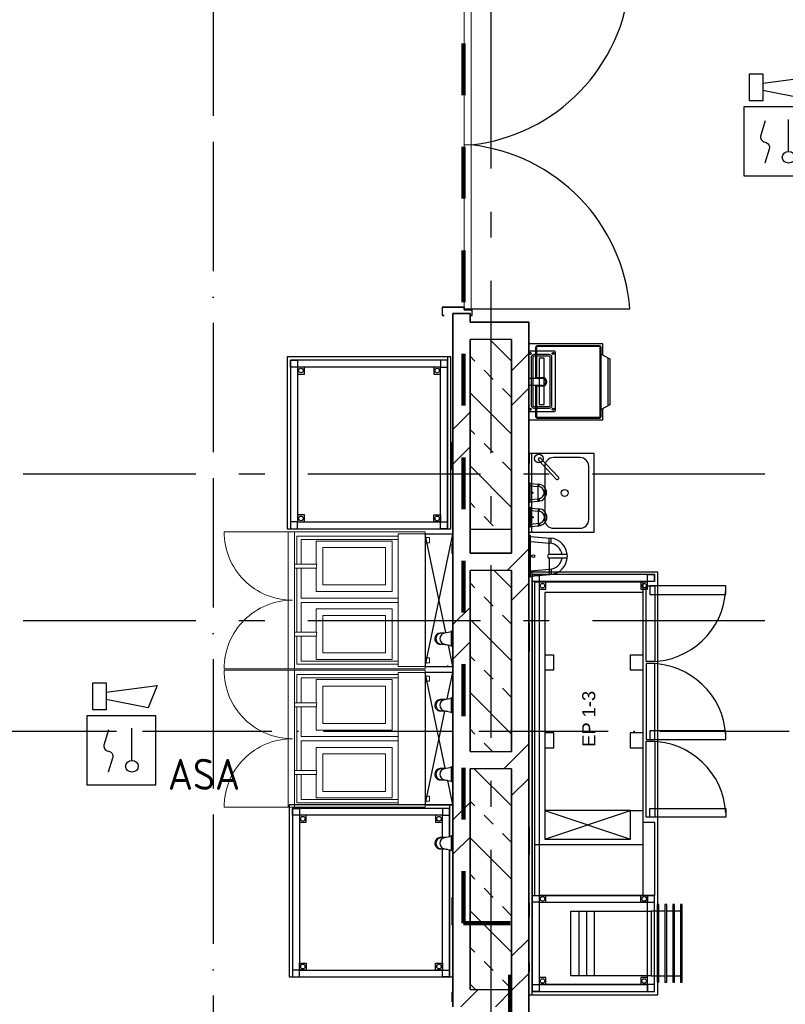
# Model space of a CAD drawing. Header units: millimetres. Extents: x -285236 to 84130, y -470 to 79511.
# Tile 85 of 192: x 3897 to 8336, y 32517 to 38226. Entities that reach past the tile are written whole.
import ezdxf
from ezdxf.enums import TextEntityAlignment as Align

# ---------------------------------------------------------------- set-up
doc = ezdxf.new("R2010")
doc.units = ezdxf.units.MM
for name, pattern in [('Dash 3mm', [600, 300, -300]), ('NLRS_stramien', [1650, 1000, -250, 150, -250]), ('SW_doorsnedelijn', [1950, 750, -150, 0, -150, 750, -150])]:
    doc.linetypes.add(name, pattern=pattern)
doc.layers.add('2D APPARATUUR', color=250, linetype='Continuous', lineweight=9)
doc.layers.add('EL6511--', color=3, linetype='Continuous')
doc.layers.add('XREF', color=254, linetype='Continuous')
doc.styles.add('Arial', font='arial.ttf', dxfattribs={"height": 75.980228})
doc.styles.add('STABICAD-018', font='ISOCP.SHX', dxfattribs={"height": 180})
pattern_1 = [(45, (-29374, 17038.6), (-565.685, 565.685), []), (45, (-29174, 17038.6), (-565.685, 565.685), [])]

# ---------------------------------------------------------------- blocks, each defined once
blk = doc.blocks.new('16_10_25_dwg_HENNY PENNY EEG242-1948064-Begane grond - BRANDVEILIGHEID - Bereik brandslanghaspels')
at = {"layer": '2D APPARATUUR', "color": 9}
for p, q in [((31.26, 31.25), (46.89, 31.25)), ((30.26, 22.91), (30.26, 8.33)), ((31.26, 0), (46.89, 0))]:
    blk.add_line(p, q, dxfattribs=at)
at = {"layer": '2D APPARATUUR', "color": 9, "flags": 128}
for points in [[(0, 29.91), (0, 28.74), (1.01, 28.74), (1.01, 29.91)], [(24.34, 19.11), (10.05, 19.11), (10.05, 27.64), (24.34, 27.64)], [(24.34, 3.61), (10.05, 3.61), (10.05, 12.14), (24.34, 12.14)], [(0, 2.51), (0, 1.34), (1.01, 1.34), (1.01, 2.51)]]:
    blk.add_lwpolyline(points, close=True, dxfattribs=at)
for points in [[(1.01, 30.75), (1.01, 31.25), (30.85, 31.25), (30.85, 0)], [(1.01, 0.5), (1.01, 30.75), (7.16, 30.75), (7.16, 0.5), (1.01, 0.5), (1.01, 0), (30.85, 0), (32.25, 0)], [(7.16, 30.25), (30.26, 30.25), (30.26, 23.83)], [(7.16, 29.5), (29.26, 29.5), (29.26, 23.83)], [(32.25, 0), (32.25, 31.25), (30.85, 31.25)], [(25.72, 23.83), (30.79, 23.83), (30.79, 22.91), (25.84, 22.91), (25.84, 17.61), (8.55, 17.61), (8.55, 29.14), (25.84, 29.14), (25.84, 23.83), (25.72, 22.91)], [(29.26, 22.91), (29.26, 16.12), (7.16, 16.12)], [(7.16, 15.12), (29.26, 15.12), (29.26, 8.33)], [(25.72, 8.33), (30.79, 8.33), (30.79, 7.41), (25.84, 7.41), (25.84, 2.11), (8.55, 2.11), (8.55, 13.64), (25.84, 13.64), (25.84, 8.33), (25.72, 7.41)], [(30.26, 7.41), (30.26, 1), (7.16, 1)], [(29.26, 7.41), (29.26, 1.75), (7.16, 1.75)]]:
    blk.add_lwpolyline(points, dxfattribs=at)
at = {"layer": '2D APPARATUUR', "color": 9}
for centre, start, end in [((31.26, 31.25), 270, 0), ((31.26, 0), 360, 90)]:
    blk.add_arc(centre, 15.63, start, end, dxfattribs=at)
blk = doc.blocks.new('VB655IS2')
at = {"color": 0, "linetype": 'Continuous'}
blk.add_lwpolyline([(-1.667, 2.333), (-1.667, 3.909), (-0.89, 3.909), (-0.89, 2.333)], close=True, dxfattribs=at)
blk.add_lwpolyline([(-0.89, 3.371), (2.061, 3.756), (1.543, 2.449), (-0.89, 2.948)], dxfattribs=at)
blk = doc.blocks.new('*U140')
at = {"color": 0, "linetype": 'Continuous'}
for p, q in [((-2, 2), (-2, -2)), ((2, 2), (-2, 2)), ((2, -2), (2, 2)), ((0.605, -0.604), (0.605, 1.267)), ((-2, -2), (2, -2))]:
    blk.add_line(p, q, dxfattribs=at)
blk.add_lwpolyline([(-0.748, 1.188), (-1.011, 0.35, 0.457698), (-0.759, -0.056, -0.462378), (-0.514, -0.46), (-0.78, -1.266)], format="xyb", dxfattribs=at)
blk.add_ellipse((0.605, -0.933), major_axis=(0.367, 0), ratio=0.909091, dxfattribs=at)
at = {"color": 0, "linetype": 'Continuous', "lineweight": 100}
blk.add_blockref('VB655IS2', (0, 0), dxfattribs=at)
at = {"color": 0, "linetype": 'Continuous', "style": 'STABICAD-018'}
for tag, p in [('CODING1', (0.435, 11.731)), ('CODING2', (0.709, 9.271)), ('ARTICLECODE', (2.213, 7.029)), ('FIREPROTECTION_PANEL', (2.213, 4.719)), ('FIREPROTECTION_ZONE', (1.704, 2.423)), ('FIREPROTECTION_HARDWARENUMBER', (13.458, 0.267))]:
    blk.add_attdef(tag, text='', height=1.8, dxfattribs=at).set_placement(p, align=Align.MIDDLE)
blk.add_attdef('TEXT1', (3.529, -3.381), '', height=1.8, dxfattribs=at)

msp = doc.modelspace()

# ---------------------------------------------------------------- hatches: boundary and pattern name
at = {"layer": 'XREF', "lineweight": 9}
h = msp.add_hatch(dxfattribs=at)
h.set_pattern_fill('FP_6', color=256, angle=45, style=0, pattern_type=2)
h.set_pattern_definition(pattern_1)
h.paths.add_polyline_path([(6507.8696, 36472.6047), (6507.8696, 36522.6047), (6407.8696, 36522.6047), (6407.8696, 36472.6047), (6474.3696, 36472.6047)])
h.paths.add_polyline_path([(6507.8696, 38477.6047), (6507.8696, 46123.1539), (6407.8696, 46123.1539), (6407.8873, 38477.6047)])
h = msp.add_hatch(dxfattribs=at)
h.set_pattern_fill('FP_6', color=256, angle=45, style=0, pattern_type=2)
h.set_pattern_definition(pattern_1)
h.paths.add_polyline_path([(6407.8696, 32602.6047), (6507.8696, 32602.6047), (6507.8696, 36472.6047), (6407.8696, 36472.6047), (6407.8696, 32819.5511)])
h = msp.add_hatch(dxfattribs=at)
h.set_pattern_fill('FP_223', color=256, angle=45, style=0, pattern_type=2)
h.set_pattern_definition([(135, (6747.87, 35822.4), (-212.13, -212.13), []), (135, (6747.87, 36034.53), (-212.13, -212.13), [75, -75])])
h.paths.add_polyline_path([(6557.8748, 35272.1844), (6747.8696, 35272.1844), (6747.8696, 36372.6047), (6507.8696, 36372.6047), (6507.8696, 35272.1844)])
h = msp.add_hatch(dxfattribs=at)
h.set_pattern_fill('FP_6', color=256, angle=45, style=0, pattern_type=2)
h.set_pattern_definition([(45, (-29374, 17038.6), (-565.685, 565.685), []), (45, (-29174, 17038.6), (-565.685, 565.685), [])])
h.paths.add_polyline_path([(6847.8696, 32602.6047), (6847.8696, 36372.6047), (6747.8696, 36372.6047), (6747.8696, 32602.6047)])
h = msp.add_hatch(dxfattribs=at)
h.set_pattern_fill('FP_6', color=256, angle=45, style=0, pattern_type=2)
h.set_pattern_definition(pattern_1)
h.paths.add_polyline_path([(6747.8696, 35033.497), (6747.8696, 35133.497), (6507.8696, 35133.497), (6507.8696, 35033.497), (6739.7993, 35033.497)])
h = msp.add_hatch(dxfattribs=at)
h.set_pattern_fill('FP_222', color=256, angle=45, style=0, pattern_type=2)
h.set_pattern_definition([(135, (6747.87, 34508.3), (-212.13, -212.13), []), (135, (6747.87, 34720.42), (-212.13, -212.13), [75, -75])])
h.paths.add_polyline_path([(6747.8696, 33983.0768), (6747.8696, 35033.497), (6507.8696, 35033.497), (6507.8696, 33983.0768), (6557.8748, 33983.0768)])
h = msp.add_hatch(dxfattribs=at)
h.set_pattern_fill('FP_6', color=256, angle=45, style=0, pattern_type=2)
h.set_pattern_definition(pattern_1)
h.paths.add_polyline_path([(6661.9602, 33883.0768), (6747.8696, 33883.0768), (6747.8696, 33983.0768), (6507.8696, 33983.0768), (6507.8696, 33883.0768), (6557.8748, 33883.0768)])
h = msp.add_hatch(dxfattribs=at)
h.set_pattern_fill('FP_221', color=256, angle=45, style=0, pattern_type=2)
h.set_pattern_definition([(135, (6747.87, 33242.84), (-212.13, -212.13), []), (135, (6747.87, 33454.97), (-212.13, -212.13), [75, -75])])
h.paths.add_polyline_path([(6747.8696, 32602.6047), (6747.8696, 33883.0768), (6507.8696, 33883.0768), (6507.8696, 32602.6047), (6627.8696, 32602.6047)])
h = msp.add_hatch(dxfattribs=at)
h.set_pattern_fill('FP_6', color=256, angle=45, style=0, pattern_type=2)
h.set_pattern_definition(pattern_1)
h.paths.add_polyline_path([(6407.8696, 32502.6047), (6847.8696, 32502.6047), (6847.8696, 32602.6047), (6407.8696, 32602.6047)])

# ---------------------------------------------------------------- linework, layer by layer
at = {"layer": 'XREF', "linetype": 'SW_doorsnedelijn'}
for p, q in [((5018.9134, 78470.2365), (5018.9134, 9889.9349)), ((-46094.3198, 34101.3562), (59551.6259, 34101.3562))]:
    msp.add_line(p, q, dxfattribs=at)
at = {"layer": 'XREF', "linetype": 'NLRS_stramien'}
for p, q in [((6627.8696, 77962.7572), (6627.8696, 8370.0218)), ((-47232.6128, 35592.6047), (64223.889, 35592.6047)), ((-47232.6128, 34742.6047), (64223.889, 34742.6047))]:
    msp.add_line(p, q, dxfattribs=at)
at = {"layer": 'XREF', "linetype": 'Dash 3mm', "lineweight": 100}
for p, q in [((6470.0011, 32988.6047), (6470.0011, 49032.6047)), ((6740.0011, 32988.6047), (6470.0011, 32988.6047)), ((6740.0011, 28788.6047), (6740.0011, 32988.6047))]:
    msp.add_line(p, q, dxfattribs=at)
at = {"layer": 'XREF', "lineweight": 9}
for p, q in [((6474.3696, 38450.1047), (6474.3696, 37500.1047)), ((6514.3696, 37500.1047), (6514.3696, 38450.1047)), ((6514.3696, 37500.1047), (6474.3696, 37500.1047)), ((6474.3696, 37500.1047), (6474.3696, 36550.1047)), ((6474.3696, 37500.1047), (6514.3696, 37500.1047)), ((6514.3696, 36550.1047), (6514.3696, 37500.1047)), ((6474.3696, 36550.1047), (6514.3696, 36550.1047)), ((6402.8696, 35697.3538), (6402.8696, 35777.3538)), ((6402.8696, 35777.3538), (6407.8696, 35777.3538)), ((6402.8696, 35617.3538), (6402.8696, 35697.3538)), ((6402.8696, 35697.3538), (6407.8696, 35697.3538)), ((6407.8696, 35697.3538), (6402.8696, 35697.3538)), ((6407.8696, 35617.3538), (6402.8696, 35617.3538)), ((6847.8696, 34724.9488), (6852.8696, 34724.9488)), ((6852.8696, 34724.9488), (6852.8696, 34644.9488)), ((6847.8696, 34644.9488), (6852.8696, 34644.9488)), ((6852.8696, 34644.9488), (6847.8696, 34644.9488)), ((6852.8696, 34644.9488), (6852.8696, 34564.9488)), ((6852.8696, 34564.9488), (6847.8696, 34564.9488)), ((6847.8696, 33545.1346), (6852.8696, 33545.1346)), ((6852.8696, 33545.1346), (6852.8696, 33465.1346)), ((6847.8696, 33465.1346), (6852.8696, 33465.1346)), ((6852.8696, 33465.1346), (6847.8696, 33465.1346)), ((6852.8696, 33465.1346), (6852.8696, 33385.1346)), ((6852.8696, 33385.1346), (6847.8696, 33385.1346)), ((6402.8696, 33057.3538), (6402.8696, 33137.3538)), ((6402.8696, 33137.3538), (6407.8696, 33137.3538)), ((6402.8696, 32977.3538), (6402.8696, 33057.3538)), ((6402.8696, 33057.3538), (6407.8696, 33057.3538)), ((6407.8696, 33057.3538), (6402.8696, 33057.3538)), ((6847.8696, 33105.1346), (6852.8696, 33105.1346)), ((6852.8696, 33105.1346), (6852.8696, 33025.1346)), ((6852.8696, 33025.1346), (6847.8696, 33025.1346)), ((6407.8696, 32977.3538), (6402.8696, 32977.3538))]:
    msp.add_line(p, q, dxfattribs=at)
at = {"layer": 'XREF'}
for p, q in [((6474.3696, 36560.1047), (6346.3696, 36560.1047)), ((6346.3696, 36560.1047), (6346.3696, 36510.1047)), ((6347.8696, 36511.6047), (6347.8696, 36558.6047)), ((6347.8696, 36558.6047), (6472.8696, 36558.6047)), ((6472.8696, 36558.6047), (6472.8696, 36543.6047)), ((6472.8696, 36543.6047), (6517.8696, 36543.6047)), ((6474.3696, 36545.1047), (6474.3696, 36560.1047)), ((6519.3696, 36545.1047), (6474.3696, 36545.1047)), ((6514.3696, 36550.1047), (7434.3069, 36550.1047)), ((6517.8696, 36543.6047), (6517.8696, 36511.6047)), ((6519.3696, 36510.1047), (6519.3696, 36545.1047)), ((6346.3696, 36510.1047), (6357.8696, 36510.1047)), ((6357.8696, 36511.6047), (6347.8696, 36511.6047)), ((6357.8696, 36510.1047), (6357.8696, 36511.6047)), ((6517.8696, 36511.6047), (6507.8696, 36511.6047)), ((6507.8696, 36511.6047), (6507.8696, 36510.1047)), ((6507.8696, 36510.1047), (6519.3696, 36510.1047)), ((6507.8696, 36372.6047), (6507.8696, 35272.1844)), ((6747.8696, 35272.1844), (6747.8696, 36372.6047)), ((6887.6505, 36326.0079), (6887.6505, 36146.0079)), ((6887.6505, 36326.0079), (6887.6505, 36146.0079)), ((7257.6505, 36336.0079), (6897.6505, 36336.0079)), ((7257.6505, 36336.0079), (6897.6505, 36336.0079)), ((7257.6505, 36331.0079), (6897.6505, 36331.0079)), ((7257.6505, 36331.0079), (6897.6505, 36331.0079)), ((7262.6505, 35926.0079), (7262.6505, 36326.0079)), ((7262.6505, 35926.0079), (7262.6505, 36326.0079)), ((7267.6505, 35926.0079), (7267.6505, 36326.0079)), ((7267.6505, 35926.0079), (7267.6505, 36326.0079)), ((6997.5822, 36304.2768), (6847.8696, 36304.2768)), ((6862.5822, 36269.2768), (6862.5822, 35989.2768)), ((6872.5822, 36269.2768), (6872.5822, 35989.2768)), ((6967.5822, 36284.2768), (6877.5822, 36284.2768)), ((6967.5822, 36274.2768), (6877.5822, 36274.2768)), ((6972.5822, 35989.2768), (6972.5822, 36269.2768)), ((6982.5822, 35989.2768), (6982.5822, 36269.2768)), ((7002.5822, 35959.2768), (7002.5822, 36299.2768)), ((7307.6505, 35987.6645), (7307.6505, 36264.3513)), ((7307.6505, 35987.6645), (7307.6505, 36264.3513)), ((6927.6505, 36146.0079), (6847.8696, 36146.0079)), ((6927.6505, 36146.0079), (6847.8696, 36146.0079)), ((6927.6505, 36106.0079), (6847.8696, 36106.0079)), ((6927.6505, 36106.0079), (6847.8696, 36106.0079)), ((6887.6505, 36106.0079), (6887.6505, 35926.0079)), ((6887.6505, 36106.0079), (6887.6505, 35926.0079)), ((6877.5822, 35984.2768), (6967.5822, 35984.2768)), ((6877.5822, 35974.2768), (6967.5822, 35974.2768)), ((6847.8696, 35954.2768), (6997.5822, 35954.2768)), ((6897.6505, 35921.0079), (7257.6505, 35921.0079)), ((6897.6505, 35921.0079), (7257.6505, 35921.0079)), ((6897.6505, 35916.0079), (7257.6505, 35916.0079)), ((6897.6505, 35916.0079), (7257.6505, 35916.0079)), ((6866.1999, 35252.4778), (6866.1999, 35712.4778)), ((7019.8422, 35574.5247), (6918.2158, 35682.1342)), ((7146.1999, 35687.4778), (6991.1999, 35687.4778)), ((6905.8563, 35670.4619), (7007.4827, 35562.8524)), ((6941.1999, 35637.4778), (6941.1999, 35327.4778)), ((7196.1999, 35327.4778), (7196.1999, 35637.4778)), ((6856.801, 35523.4793), (6904.0583, 35518.7805)), ((6856.815, 35537.4927), (6904.717, 35532.7359)), ((6902.3571, 35434.6122), (6902.3571, 35532.9395)), ((6908.0211, 35518.3667), (6908.0211, 35532.4661)), ((6856.7082, 35430.1497), (6904.6196, 35434.8113)), ((6856.7221, 35444.1631), (6903.9887, 35448.7679)), ((6858.7032, 35394.7467), (6906.6052, 35389.9898)), ((6907.9522, 35449.1738), (6907.9522, 35435.0745)), ((6858.6892, 35380.7333), (6905.9465, 35376.0344)), ((6904.2453, 35291.8661), (6904.2453, 35390.1934)), ((6909.9093, 35375.6206), (6909.9093, 35389.72)), ((6858.5964, 35287.4037), (6906.5078, 35292.0652)), ((6858.6103, 35301.4171), (6905.8769, 35306.0218)), ((6909.8404, 35306.4278), (6909.8404, 35292.3284)), ((6246.8737, 34475.8883), (6407.8696, 35243.0519)), ((6366.5227, 34672.9112), (6246.8737, 35243.0519)), ((6507.8696, 35272.1844), (6747.8696, 35272.1844)), ((7226.1999, 35252.4778), (6847.8696, 35252.4778)), ((6857.8778, 35230.4238), (6971.4755, 35220.1986)), ((6991.1999, 35277.4778), (7146.1999, 35277.4778)), ((6857.8479, 35200.3325), (6970.0611, 35190.2319)), ((6978.5704, 35189.3434), (6978.5704, 35219.6192)), ((6507.8696, 35033.497), (6507.8696, 33983.0768)), ((6747.8696, 33983.0768), (6747.8696, 35033.497)), ((6847.8828, 34994.9338), (6857.6436, 34994.9338)), ((6857.6485, 34999.9239), (6971.2664, 35009.923)), ((6857.6785, 35030.0151), (6969.9115, 35039.8924)), ((6978.4226, 35040.764), (6978.4226, 35010.4882)), ((6364.3993, 34669.8561), (6335.3405, 34669.8561)), ((6338.8012, 34669.6318), (6380.7619, 34674.5957)), ((6399.8696, 34676.8561), (6359.407, 34669.3045)), ((6399.8696, 34681.8561), (6407.8696, 34681.8561)), ((6399.8696, 34592.8561), (6399.8696, 34681.8561)), ((6399.8696, 34597.8561), (6399.8696, 34676.8561)), ((6335.3405, 34604.8561), (6364.3993, 34604.8561)), ((6377.0166, 34600.5596), (6338.8012, 34605.0805)), ((6359.407, 34605.4078), (6399.8696, 34597.8561)), ((6407.8696, 34475.8883), (6381.8257, 34599.9907)), ((6407.8696, 34592.8561), (6399.8696, 34592.8561)), ((6376.9701, 34480.7979), (6376.9701, 34471.8263)), ((6246.8737, 34475.8883), (6407.8696, 34475.8883)), ((6363.1216, 33886.3961), (6246.8737, 34440.3302)), ((6375.9063, 34288.0214), (6407.8696, 34440.3302)), ((6364.3993, 34283.8562), (6335.3405, 34283.8562)), ((6338.8012, 34283.6319), (6380.7619, 34288.5958)), ((6399.8696, 34290.8562), (6359.407, 34283.3046)), ((6399.8696, 34295.8562), (6407.8696, 34295.8562)), ((6399.8696, 34206.8562), (6399.8696, 34295.8562)), ((6399.8696, 34211.8562), (6399.8696, 34290.8562)), ((6246.8737, 33673.1666), (6360.9295, 34216.655)), ((6335.3405, 34218.8562), (6364.3993, 34218.8562)), ((6377.0166, 34214.5597), (6338.8012, 34219.0806)), ((6359.407, 34219.4079), (6399.8696, 34211.8562)), ((6407.8696, 34206.8562), (6399.8696, 34206.8562)), ((6364.3993, 33883.8562), (6335.3405, 33883.8562)), ((6338.8012, 33883.6319), (6380.7619, 33888.5958)), ((6399.8696, 33890.8562), (6359.407, 33883.3046)), ((6399.8696, 33895.8562), (6407.8696, 33895.8562)), ((6399.8696, 33806.8562), (6399.8696, 33895.8562)), ((6399.8696, 33811.8562), (6399.8696, 33890.8562)), ((6507.8696, 33883.0768), (6507.8696, 32602.6047)), ((6747.8696, 32602.6047), (6747.8696, 33883.0768)), ((6335.3405, 33818.8562), (6364.3993, 33818.8562)), ((6377.0166, 33814.5597), (6338.8012, 33819.0806)), ((6359.407, 33819.4079), (6399.8696, 33811.8562)), ((6407.8696, 33673.1666), (6378.2271, 33814.4165)), ((6407.8696, 33806.8562), (6399.8696, 33806.8562)), ((6246.8737, 33673.1666), (6407.8696, 33673.1666)), ((6364.3993, 33483.8562), (6335.3405, 33483.8562)), ((6338.8012, 33483.6319), (6380.7619, 33488.5958)), ((6399.8696, 33490.8562), (6359.407, 33483.3046)), ((6399.8696, 33495.8562), (6407.8696, 33495.8562)), ((6399.8696, 33406.8562), (6399.8696, 33495.8562)), ((6399.8696, 33411.8562), (6399.8696, 33490.8562)), ((6335.3405, 33418.8562), (6364.3993, 33418.8562)), ((6377.0166, 33414.5597), (6338.8012, 33419.0806)), ((6359.407, 33419.4079), (6399.8696, 33411.8562)), ((6387.9462, 33413.2667), (6387.9462, 32675.9785)), ((6407.8696, 33406.8562), (6399.8696, 33406.8562)), ((5458.0364, 32675.9785), (6407.8696, 32675.9785)), ((6507.8696, 32602.6047), (6747.8696, 32602.6047))]:
    msp.add_line(p, q, dxfattribs=at)
at = {"layer": 'XREF', "lineweight": 35}
for p, q in [((6407.8696, 36522.6047), (6407.8696, 36472.6047)), ((6507.8696, 36522.6047), (6407.8696, 36522.6047)), ((6507.8696, 36472.6047), (6507.8696, 36522.6047)), ((6407.8696, 36472.6047), (6407.8696, 32502.6047)), ((6847.8696, 36472.6047), (6507.8696, 36472.6047)), ((6847.8696, 28702.6047), (6847.8696, 36472.6047)), ((6507.8696, 35133.497), (6507.8696, 36372.6047)), ((6747.8696, 36372.6047), (6747.8696, 35133.497)), ((6747.8696, 35133.497), (6507.8696, 35133.497)), ((6507.8696, 33983.0768), (6507.8696, 35033.497)), ((6747.8696, 35033.497), (6747.8696, 33983.0768)), ((6507.8696, 32602.6047), (6507.8696, 33883.0768)), ((6747.8696, 33883.0768), (6747.8696, 32602.6047)), ((6747.8696, 32602.6047), (6747.8696, 32602.6047))]:
    msp.add_line(p, q, dxfattribs=at)
at = {"layer": 'XREF', "lineweight": 25}
for p, q in [((6747.8696, 36372.6047), (6507.8696, 36372.6047)), ((6747.8696, 35033.497), (6507.8696, 35033.497)), ((6507.8696, 33983.0768), (6747.8696, 33983.0768)), ((6747.8696, 33883.0768), (6507.8696, 33883.0768))]:
    msp.add_line(p, q, dxfattribs=at)
at = {"layer": 'XREF', "lineweight": 18}
for p, q in [((6847.8696, 35708.1808), (6852.8696, 35708.1808)), ((6852.8696, 35708.1808), (6852.8696, 35653.1808)), ((6847.8696, 35653.1808), (6852.8696, 35653.1808)), ((6402.8696, 35130.6259), (6402.8696, 35185.6259)), ((6407.8696, 35185.6259), (6402.8696, 35185.6259)), ((6407.8696, 35130.6259), (6402.8696, 35130.6259)), ((6847.8696, 32758.9725), (6852.8696, 32758.9725)), ((6852.8696, 32758.9725), (6852.8696, 32703.9725)), ((6847.8696, 32703.9725), (6852.8696, 32703.9725)), ((6402.8696, 32532.166), (6402.8696, 32587.166)), ((6407.8696, 32587.166), (6402.8696, 32587.166)), ((6407.8696, 32532.166), (6402.8696, 32532.166))]:
    msp.add_line(p, q, dxfattribs=at)
at = {"layer": 'XREF', "linetype": 'Continuous'}
for p, q in [((6881.3907, 33444.7713), (7511.3907, 33444.7713)), ((6881.3907, 33444.7713), (7511.3907, 33444.7713)), ((7637.7599, 33057.9345), (7602.7599, 33057.9345)), ((7682.7599, 33057.9345), (7647.7599, 33057.9345)), ((7727.7599, 33057.9345), (7692.7599, 33057.9345)), ((7602.7599, 32682.9345), (7637.7599, 32682.9345)), ((7647.7599, 32682.9345), (7682.7599, 32682.9345)), ((7692.7599, 32682.9345), (7727.7599, 32682.9345))]:
    msp.add_line(p, q, dxfattribs=at)
at = {"layer": 'XREF', "flags": 128}
for points in [[(7277.6505, 36280.5937), (7277.6505, 36346.0079), (6847.8696, 36346.0079)], [(7277.6505, 36280.5937), (7277.6505, 36346.0079), (6847.8696, 36346.0079)], [(6892.6505, 36326.0079), (6892.6505, 36151.0079), (6927.6505, 36151.0079)], [(6892.6505, 36326.0079), (6892.6505, 36151.0079), (6927.6505, 36151.0079)], [(6396.9701, 36271.736), (6376.9701, 36271.736), (6376.9701, 35274.5479)], [(7267.6505, 36286.0079), (7317.6505, 36258.9371), (7317.6505, 35993.0786), (7267.6505, 35966.0079)], [(7267.6505, 36286.0079), (7317.6505, 36258.9371), (7317.6505, 35993.0786), (7267.6505, 35966.0079)], [(6927.6505, 36101.0079), (6892.6505, 36101.0079), (6892.6505, 35926.0079)], [(6927.6505, 36101.0079), (6892.6505, 36101.0079), (6892.6505, 35926.0079)], [(6847.8696, 35906.0079), (7277.6505, 35906.0079), (7277.6505, 35971.422)], [(6847.8696, 35906.0079), (7277.6505, 35906.0079), (7277.6505, 35971.422)], [(6847.8696, 35712.4778), (7226.1999, 35712.4778), (7226.1999, 35252.4778)], [(6847.8696, 35427.8309), (6856.7059, 35427.8309), (6856.7059, 35539.8212), (6847.8696, 35539.8212)], [(6849.0485, 35397.0847), (6849.0485, 35285.0848), (6858.5941, 35285.0848), (6858.5941, 35397.0751), (6849.0485, 35397.0751)], [(6407.8696, 35243.0519), (6246.8737, 35243.0519), (6246.8737, 34475.8883)], [(6857.6436, 34994.9239), (6857.6436, 35235.4237), (6847.8828, 35235.4237)], [(7071.2969, 35124.9614), (6966.5231, 35124.9614), (6966.5231, 35220.6358)], [(7071.277, 35104.9614), (6966.5032, 35104.9614), (6966.5032, 35009.4954)], [(6847.8696, 32572.6047), (7596.965, 32572.6047), (7596.965, 35023.7994), (6847.8696, 35023.7994)], [(6847.8696, 32572.6047), (6867.8696, 32572.6047), (6867.8696, 35023.7994)], [(6407.8696, 34440.3302), (6246.8737, 34440.3302), (6246.8737, 33673.1666)], [(6407.8696, 33673.1666), (5458.0364, 33673.1666), (5458.0364, 32675.9785)], [(6407.8696, 33673.1666), (6387.9462, 33673.1666), (6387.9462, 33489.4457)]]:
    msp.add_lwpolyline(points, dxfattribs=at)
for points in [[(5447.0602, 35274.5479), (6396.9701, 35274.5479), (6396.9701, 36271.736), (5447.0602, 36271.736)], [(6860.0111, 36291.3479), (6857.7611, 36295.245), (6853.2611, 36295.245), (6851.0111, 36291.3479), (6853.2611, 36287.4508), (6857.7611, 36287.4508)], [(6937.5822, 36264.2768), (6907.5822, 36264.2768), (6907.5822, 35994.2768), (6937.5822, 35994.2768)], [(6985.1532, 36291.3479), (6987.4032, 36295.245), (6991.9032, 36295.245), (6994.1532, 36291.3479), (6991.9032, 36287.4508), (6987.4032, 36287.4508)], [(6860.0111, 35967.2057), (6857.7611, 35963.3086), (6853.2611, 35963.3086), (6851.0111, 35967.2057), (6853.2611, 35971.1029), (6857.7611, 35971.1029)], [(6985.1532, 35967.2057), (6987.4032, 35963.3086), (6991.9032, 35963.3086), (6994.1532, 35967.2057), (6991.9032, 35971.1029), (6987.4032, 35971.1029)]]:
    msp.add_lwpolyline(points, close=True, dxfattribs=at)
at = {"layer": 'XREF', "linetype": 'Continuous', "flags": 128}
for points in [[(5467.0602, 35274.5479), (6376.9701, 35274.5479), (6376.9701, 36251.736), (5467.0602, 36251.736), (5467.0602, 35274.5479), (5507.0602, 35274.5479), (5507.0602, 35314.5479), (5467.0602, 35314.5479)], [(5507.0602, 36211.736), (5467.0602, 36211.736), (5467.0602, 36251.736), (5507.0602, 36251.736)], [(6336.9701, 36211.736), (6376.9701, 36211.736), (6376.9701, 36251.736), (6336.9701, 36251.736)], [(5507.0602, 35314.5479), (6336.9701, 35314.5479), (6336.9701, 36211.736), (5507.0602, 36211.736), (5507.0602, 35314.5479), (5547.0602, 35314.5479), (5547.0602, 35354.5479), (5507.0602, 35354.5479)], [(5507.0602, 36171.736), (5547.0602, 36171.736), (5547.0602, 36211.736), (5507.0602, 36211.736)], [(6296.9701, 36171.736), (6336.9701, 36171.736), (6336.9701, 36211.736), (6296.9701, 36211.736)], [(6296.9701, 35314.5479), (6296.9701, 35354.5479), (6336.9701, 35354.5479), (6336.9701, 35314.5479), (6376.9701, 35314.5479), (6376.9701, 35274.5479), (6336.9701, 35274.5479), (6336.9701, 35314.5479)], [(6907.8696, 34968.7994), (6867.8696, 34968.7994), (6867.8696, 35008.7994), (6907.8696, 35008.7994), (6907.8696, 34968.7994), (7536.965, 34968.7994), (7536.965, 35008.7994), (6907.8696, 35008.7994)], [(6907.8696, 34924.7713), (6947.8696, 34924.7713), (6947.8696, 34964.7713), (6907.8696, 34964.7713)], [(7496.965, 34924.7713), (7536.965, 34924.7713), (7536.965, 34964.7713), (7496.965, 34964.7713)], [(7528.3907, 34504.2713), (7528.3907, 34944.2713), (7578.3907, 34944.2713), (7578.3907, 34504.2713)], [(7528.3907, 34504.2713), (7528.3907, 34944.2713), (7578.3907, 34944.2713), (7578.3907, 34504.2713)], [(7550.3907, 34894.2713), (7990.3907, 34894.2713), (7990.3907, 34944.2713), (7550.3907, 34944.2713)], [(7550.3907, 34894.2713), (7990.3907, 34894.2713), (7990.3907, 34944.2713), (7550.3907, 34944.2713)], [(7528.3907, 34053.2713), (7578.3907, 34053.2713), (7578.3907, 34493.2713), (7528.3907, 34493.2713)], [(7528.3907, 34053.2713), (7578.3907, 34053.2713), (7578.3907, 34493.2713), (7528.3907, 34493.2713)], [(7550.3907, 34103.2713), (7550.3907, 34053.2713), (7990.3907, 34053.2713), (7990.3907, 34103.2713)], [(7550.3907, 34103.2713), (7550.3907, 34053.2713), (7990.3907, 34053.2713), (7990.3907, 34103.2713)], [(7528.3907, 33602.2713), (7528.3907, 34042.2713), (7578.3907, 34042.2713), (7578.3907, 33602.2713)], [(7528.3907, 33602.2713), (7528.3907, 34042.2713), (7578.3907, 34042.2713), (7578.3907, 33602.2713)], [(5518.0364, 33613.1666), (5478.0364, 33613.1666), (5478.0364, 33653.1666), (5518.0364, 33653.1666)], [(6347.9462, 33613.1666), (6387.9462, 33613.1666), (6387.9462, 33653.1666), (6347.9462, 33653.1666)], [(7550.3907, 33652.2713), (7990.3907, 33652.2713), (7990.3907, 33602.2713), (7550.3907, 33602.2713)], [(7550.3907, 33652.2713), (7990.3907, 33652.2713), (7990.3907, 33602.2713), (7550.3907, 33602.2713)], [(5518.0364, 33573.1666), (5558.0364, 33573.1666), (5558.0364, 33613.1666), (5518.0364, 33613.1666)], [(6307.9462, 33573.1666), (6347.9462, 33573.1666), (6347.9462, 33613.1666), (6307.9462, 33613.1666)], [(6907.8696, 33108.7713), (6867.8696, 33108.7713), (6867.8696, 33148.7713), (6907.8696, 33148.7713), (6907.8696, 33108.7713), (7536.965, 33108.7713), (7536.965, 33148.7713), (6907.8696, 33148.7713), (6907.8696, 33108.7713), (6867.8696, 33108.7713), (6867.8696, 33148.7713), (6907.8696, 33148.7713), (6907.8696, 33108.7713), (7536.965, 33108.7713), (7536.965, 33148.7713), (6907.8696, 33148.7713), (6907.8696, 33108.7713), (6947.8696, 33108.7713), (6947.8696, 33148.7713), (6907.8696, 33148.7713), (6907.8696, 33108.7713), (6947.8696, 33108.7713), (6947.8696, 33148.7713), (6907.8696, 33148.7713)], [(7496.965, 33108.7713), (7496.965, 33148.7713), (7536.965, 33148.7713), (7536.965, 33108.7713), (7496.965, 33108.7713), (7496.965, 33148.7713), (7536.965, 33148.7713), (7536.965, 33108.7713), (7576.965, 33108.7713), (7576.965, 33148.7713), (7536.965, 33148.7713), (7536.965, 33108.7713), (7576.965, 33108.7713), (7576.965, 33148.7713), (7536.965, 33148.7713), (7536.965, 33108.7713)], [(7602.7599, 33095.4345), (7592.7599, 33095.4345), (7592.7599, 33057.9345), (7592.7599, 32682.9345), (7592.7599, 32645.4345), (7602.7599, 32645.4345)], [(7647.7599, 33095.4345), (7637.7599, 33095.4345), (7637.7599, 33057.9345), (7637.7599, 32682.9345), (7637.7599, 32645.4345), (7647.7599, 32645.4345)], [(7692.7599, 33095.4345), (7682.7599, 33095.4345), (7682.7599, 33057.9345), (7682.7599, 32682.9345), (7682.7599, 32645.4345), (7692.7599, 32645.4345)], [(7737.7599, 33095.4345), (7727.7599, 33095.4345), (7727.7599, 33057.9345), (7727.7599, 32682.9345), (7727.7599, 32645.4345), (7737.7599, 32645.4345)], [(6307.9462, 32715.9785), (6307.9462, 32755.9785), (6347.9462, 32755.9785), (6347.9462, 32715.9785), (6387.9462, 32715.9785), (6387.9462, 32675.9785), (6347.9462, 32675.9785), (6347.9462, 32715.9785)], [(6907.8696, 32632.6047), (6947.8696, 32632.6047), (6947.8696, 32672.6047), (6907.8696, 32672.6047)], [(7496.965, 32632.6047), (7536.965, 32632.6047), (7536.965, 32672.6047), (7496.965, 32672.6047)], [(6907.8696, 32592.6047), (6867.8696, 32592.6047), (6867.8696, 32632.6047), (6907.8696, 32632.6047), (6907.8696, 32592.6047), (7536.965, 32592.6047), (7536.965, 32632.6047), (6907.8696, 32632.6047)], [(7536.965, 32592.6047), (7576.965, 32592.6047), (7576.965, 32632.6047), (7536.965, 32632.6047)]]:
    msp.add_lwpolyline(points, close=True, dxfattribs=at)
for points in [[(7576.965, 34968.7994), (7576.965, 35008.7994), (6867.8696, 35008.7994), (6867.8696, 32592.6047), (7576.965, 32592.6047), (7576.965, 33148.7713)], [(7536.965, 34968.7994), (7536.965, 35008.7994), (7576.965, 35008.7994), (7576.965, 34968.7994), (7536.965, 34968.7994), (6907.8696, 34968.7994), (6907.8696, 32632.6047), (7536.965, 32632.6047), (7536.965, 33148.7713)], [(7511.3907, 33148.7713), (7511.3907, 34964.7713), (6881.3907, 34964.7713), (6881.3907, 33148.7713), (7511.3907, 33148.7713), (7578.3907, 33148.7713), (7578.3907, 33572.2713), (7511.3907, 33572.2713)], [(7511.3907, 33148.7713), (7511.3907, 34964.7713), (6881.3907, 34964.7713), (6881.3907, 33148.7713), (7511.3907, 33148.7713), (7578.3907, 33148.7713), (7578.3907, 33572.2713), (7511.3907, 33572.2713)], [(7511.3907, 34904.7713), (6941.3907, 34904.7713), (6941.3907, 33474.7713), (7437.3907, 33474.7713), (7437.3907, 33641.7713), (7511.3907, 33641.7713)], [(7511.3907, 34904.7713), (6941.3907, 34904.7713), (6941.3907, 33474.7713), (7437.3907, 33474.7713), (7437.3907, 33641.7713), (7511.3907, 33641.7713)], [(6941.3907, 34543.7713), (6991.3907, 34543.7713), (6991.3907, 34453.7713), (6941.3907, 34453.7713)], [(6941.3907, 34543.7713), (6991.3907, 34543.7713), (6991.3907, 34453.7713), (6941.3907, 34453.7713)], [(7511.3907, 34453.7713), (7437.3907, 34453.7713), (7437.3907, 34543.7713), (7511.3907, 34543.7713)], [(7511.3907, 34453.7713), (7437.3907, 34453.7713), (7437.3907, 34543.7713), (7511.3907, 34543.7713)], [(6941.3907, 34092.7713), (6991.3907, 34092.7713), (6991.3907, 34002.7713), (6941.3907, 34002.7713)], [(6941.3907, 34092.7713), (6991.3907, 34092.7713), (6991.3907, 34002.7713), (6941.3907, 34002.7713)], [(7511.3907, 34002.7713), (7437.3907, 34002.7713), (7437.3907, 34092.7713), (7511.3907, 34092.7713)], [(7511.3907, 34002.7713), (7437.3907, 34002.7713), (7437.3907, 34092.7713), (7511.3907, 34092.7713)], [(6387.9462, 33489.4457), (6387.9462, 33653.1666), (5478.0364, 33653.1666), (5478.0364, 32675.9785), (5518.0364, 32675.9785), (5518.0364, 32715.9785), (5478.0364, 32715.9785), (5478.0364, 32675.9785)], [(6941.3907, 33474.7713), (7437.3907, 33641.7713), (6941.3907, 33641.7713), (7437.3907, 33474.7713)], [(6941.3907, 33474.7713), (7437.3907, 33641.7713), (6941.3907, 33641.7713), (7437.3907, 33474.7713)], [(6347.9462, 33484.7137), (6347.9462, 33613.1666), (5518.0364, 33613.1666), (5518.0364, 32715.9785)], [(5478.0364, 32675.9785), (6387.9462, 32675.9785), (6387.9462, 33413.2667)], [(5518.0364, 32715.9785), (5518.0364, 32755.9785), (5558.0364, 32755.9785), (5558.0364, 32715.9785), (5518.0364, 32715.9785), (6347.9462, 32715.9785), (6347.9462, 33417.9987)], [(7556.965, 32682.9345), (7272.7599, 32682.9345), (7227.7599, 32682.9345), (7182.7599, 32682.9345), (7137.7599, 32682.9345), (7092.7599, 32682.9345), (7092.7599, 33057.9345), (7137.7599, 33057.9345), (7137.7599, 32682.9345)], [(7137.7599, 33057.9345), (7182.7599, 33057.9345), (7182.7599, 32682.9345)], [(7182.7599, 33057.9345), (7227.7599, 33057.9345), (7227.7599, 32682.9345)], [(7227.7599, 33057.9345), (7272.7599, 33057.9345), (7556.965, 33057.9345)], [(7591.965, 33057.9345), (7556.965, 33057.9345), (7556.965, 32682.9345), (7591.965, 32682.9345)]]:
    msp.add_lwpolyline(points, dxfattribs=at)
at = {"layer": 'XREF'}
for centre, radius in [((6855.5111, 36291.3479), 6), ((6989.6532, 36291.3479), 6), ((6855.5111, 35967.2057), 6), ((6989.6532, 35967.2057), 6), ((6906.1999, 35682.4778), 25.0217), ((6868.7383, 35483.6355), 3.7843), ((7056.1999, 35482.4778), 20), ((6870.6265, 35340.8895), 3.7843), ((6874.4266, 35115.1572), 8.1261)]:
    msp.add_circle(centre, radius, dxfattribs=at)
at = {"layer": 'XREF', "linetype": 'Continuous'}
for centre in [(5527.0602, 36191.736), (6316.9701, 36191.736), (5527.0602, 35334.5479), (6316.9701, 35334.5479), (6927.8696, 34944.7713), (7516.965, 34944.7713), (5538.0364, 33593.1666), (6327.9462, 33593.1666), (6927.8696, 33128.7713), (6927.8696, 33128.7713), (7516.965, 33128.7713), (7516.965, 33128.7713), (5538.0364, 32735.9785), (6327.9462, 32735.9785), (6927.8696, 32652.6047), (7516.965, 32652.6047)]:
    msp.add_circle(centre, 13.2114, dxfattribs=at)
at = {"layer": 'XREF'}
for centre, radius, start, end in [((6398.6712, 38532.5548), 1038.9126, 276.3940052, 355.4481091), ((6398.6712, 36467.6546), 1038.9126, 4.5518909, 83.6059948), ((6897.6505, 36326.0079), 10, 90, 180), ((6897.6505, 36326.0079), 10, 90, 180), ((6897.6505, 36326.0079), 5, 90, 180), ((6897.6505, 36326.0079), 5, 90, 180), ((7257.6505, 36326.0079), 10, 0, 90), ((7257.6505, 36326.0079), 10, 0, 90), ((7257.6505, 36326.0079), 5, 0, 90), ((7257.6505, 36326.0079), 5, 0, 90), ((6877.5822, 36269.2768), 15, 90, 180), ((6877.5822, 36269.2768), 5, 90, 180), ((6967.5822, 36269.2768), 15, 0, 90), ((6967.5822, 36269.2768), 5, 0, 90), ((6997.5822, 36299.2768), 5, 0, 90), ((6927.6505, 36126.0079), 25, 270, 90), ((6927.6505, 36126.0079), 25, 270, 90), ((6927.6505, 36126.0079), 20, 270, 90), ((6927.6505, 36126.0079), 20, 270, 90), ((6877.5822, 35989.2768), 15, 180, 270), ((6877.5822, 35989.2768), 5, 180, 270), ((6967.5822, 35989.2768), 5, 270, 0), ((6967.5822, 35989.2768), 15, 270, 0), ((6897.6505, 35926.0079), 10, 180, 270), ((6897.6505, 35926.0079), 10, 180, 270), ((6897.6505, 35926.0079), 5, 180, 270), ((6897.6505, 35926.0079), 5, 180, 270), ((6997.5822, 35959.2768), 5, 270, 0), ((7257.6505, 35926.0079), 5, 270, 0), ((7257.6505, 35926.0079), 10, 270, 0), ((7257.6505, 35926.0079), 5, 270, 0), ((7257.6505, 35926.0079), 10, 270, 0), ((6912.0361, 35676.298), 8.5, 43.362071, 223.362071), ((6991.1999, 35637.4778), 50, 90, 180), ((7146.1999, 35637.4778), 50, 0, 90), ((7013.6624, 35568.6886), 8.5, 223.362071, 43.362071), ((6902.406, 35483.7758), 35.0437, 272.5884274, 87.2975707), ((6902.406, 35483.7758), 49.0146, 272.5884274, 87.2975707), ((6904.2943, 35341.0298), 35.0437, 272.5884274, 87.2975707), ((6904.2943, 35341.0298), 49.0146, 272.5884274, 87.2975707), ((6991.1999, 35327.4778), 50, 180, 270), ((7146.1999, 35327.4778), 50, 270, 0), ((6966.5131, 35115.0656), 75.25, 7.5796467, 87.2975707), ((6966.5131, 35115.0656), 105.25, 272.5884274, 87.2975707), ((6966.5131, 35115.0656), 10, 89.9429991, 269.9429991), ((6966.5131, 35115.0656), 75.25, 272.5884274, 352.3063515), ((6342.6133, 34637.3561), 32.5, 152.2453755, 164.9567079), ((6342.6133, 34637.3561), 32.5, 134.6561104, 149.8483452), ((6342.6133, 34637.3561), 32.5, 119.2994209, 134.3835338), ((6342.6133, 34637.3561), 32.5, 104.3625477, 118.9264236), ((6365.3696, 34637.3561), 32.5, 100.5716435, 259.4283565), ((6342.6133, 34637.3561), 32.5, 96.7361264, 103.3373511), ((6342.6133, 34637.3561), 32.5, 166.1226877, 193.8773123), ((6342.6133, 34637.3561), 32.5, 195.0432921, 207.7546245), ((6342.6133, 34637.3561), 32.5, 210.1516548, 225.3438896), ((6342.6133, 34637.3561), 32.5, 225.6164662, 240.7005791), ((6342.6133, 34637.3561), 32.5, 241.0735764, 255.6374523), ((6342.6133, 34637.3561), 32.5, 256.6626489, 263.2638736), ((6342.6133, 34251.3562), 32.5, 166.1226877, 193.8773123), ((6342.6133, 34251.3562), 32.5, 152.2453755, 164.9567079), ((6342.6133, 34251.3562), 32.5, 134.6561104, 149.8483452), ((6342.6133, 34251.3562), 32.5, 104.3625477, 134.3835338), ((6365.3696, 34251.3562), 32.5, 100.5716435, 259.4283565), ((6342.6133, 34251.3562), 32.5, 96.7361264, 103.3373511), ((6342.6133, 34251.3562), 32.5, 195.0432921, 207.7546245), ((6342.6133, 34251.3562), 32.5, 210.1516548, 225.3438896), ((6342.6133, 34251.3562), 32.5, 225.6164662, 240.7005791), ((6342.6133, 34251.3562), 32.5, 241.0735764, 255.6374523), ((6342.6133, 34251.3562), 32.5, 256.6626489, 263.2638736), ((6342.6133, 33851.3562), 32.5, 166.1226877, 193.8773123), ((6342.6133, 33851.3562), 32.5, 152.2453755, 164.9567079), ((6342.6133, 33851.3562), 32.5, 134.6561104, 149.8483452), ((6342.6133, 33851.3562), 32.5, 119.2994209, 134.3835338), ((6342.6133, 33851.3562), 32.5, 104.3625477, 118.9264236), ((6365.3696, 33851.3562), 32.5, 100.5716435, 259.4283565), ((6342.6133, 33851.3562), 32.5, 96.7361264, 103.3373511), ((6342.6133, 33851.3562), 32.5, 195.0432921, 207.7546245), ((6342.6133, 33851.3562), 32.5, 210.1516548, 225.3438896), ((6342.6133, 33851.3562), 32.5, 225.6164662, 240.7005791), ((6342.6133, 33851.3562), 32.5, 241.0735764, 255.6374523), ((6342.6133, 33851.3562), 32.5, 256.6626489, 263.2638736), ((6342.6133, 33451.3562), 32.5, 166.1226877, 193.8773123), ((6342.6133, 33451.3562), 32.5, 152.2453755, 164.9567079), ((6342.6133, 33451.3562), 32.5, 134.6561104, 149.8483452), ((6342.6133, 33451.3562), 32.5, 119.2994209, 134.3835338), ((6342.6133, 33451.3562), 32.5, 104.3625477, 118.9264236), ((6365.3696, 33451.3562), 32.5, 100.5716435, 259.4283565), ((6342.6133, 33451.3562), 32.5, 96.7361264, 103.3373511), ((6342.6133, 33451.3562), 32.5, 195.0432921, 207.7546245), ((6342.6133, 33451.3562), 32.5, 210.1516548, 225.3438896), ((6342.6133, 33451.3562), 32.5, 225.6164662, 240.7005791), ((6342.6133, 33451.3562), 32.5, 241.0735764, 255.6374523), ((6342.6133, 33451.3562), 32.5, 256.6626489, 263.2638736)]:
    msp.add_arc(centre, radius, start, end, dxfattribs=at)
at = {"layer": 'XREF', "linetype": 'Continuous'}
for centre, start, end in [((7551.1012, 34944.2654), 270.2981396, 356.7435808), ((7551.1012, 34944.2654), 270.2981396, 356.7435808), ((7551.1012, 34053.2773), 3.2564192, 89.7018604), ((7551.1012, 34053.2773), 3.2564192, 89.7018604), ((7551.1012, 33602.2773), 3.2564192, 89.7018604), ((7551.1012, 33602.2773), 3.2564192, 89.7018604)]:
    msp.add_arc(centre, 440, start, end, dxfattribs=at)
at = {"layer": 'XREF'}
for centre, major_axis, start_param, end_param in [((6335.3405, 34637.3561), (0, -32.5), 3.141592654, 4.71238898), ((6364.3993, 34637.3561), (0, -32.5), 4.188790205, 4.229050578), ((6335.3405, 34637.3561), (0, 32.5), 1.570796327, 3.141592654), ((6364.3993, 34637.3561), (0, -32.5), 4.653314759, 4.71238898), ((6364.3993, 34637.3561), (0, 32.5), 1.570796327, 1.633605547), ((6364.3993, 34637.3561), (0, -32.5), 4.405392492, 4.509314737), ((6364.3993, 34637.3561), (0, -32.5), 4.915463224, 5.019385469), ((6364.3993, 34637.3561), (0, -32.5), 5.195727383, 5.235987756), ((6335.3405, 34251.3562), (0, -32.5), 3.141592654, 4.71238898), ((6364.3993, 34251.3562), (0, -32.5), 4.653314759, 4.71238898), ((6364.3993, 34251.3562), (0, -32.5), 4.405392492, 4.509314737), ((6364.3993, 34251.3562), (0, -32.5), 4.188790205, 4.229050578), ((6335.3405, 34251.3562), (0, 32.5), 1.570796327, 3.141592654), ((6364.3993, 34251.3562), (0, 32.5), 1.570796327, 1.633605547), ((6364.3993, 34251.3562), (0, -32.5), 4.915463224, 5.019385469), ((6364.3993, 34251.3562), (0, -32.5), 5.195727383, 5.235987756), ((6335.3405, 33851.3562), (0, -32.5), 3.141592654, 4.71238898), ((6364.3993, 33851.3562), (0, -32.5), 4.653314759, 4.71238898), ((6364.3993, 33851.3562), (0, -32.5), 4.405392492, 4.509314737), ((6364.3993, 33851.3562), (0, -32.5), 4.188790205, 4.229050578), ((6335.3405, 33851.3562), (0, 32.5), 1.570796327, 3.141592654), ((6364.3993, 33851.3562), (0, 32.5), 1.570796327, 1.633605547), ((6364.3993, 33851.3562), (0, -32.5), 4.915463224, 5.019385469), ((6364.3993, 33851.3562), (0, -32.5), 5.195727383, 5.235987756), ((6335.3405, 33451.3562), (0, -32.5), 3.141592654, 4.71238898), ((6364.3993, 33451.3562), (0, -32.5), 4.653314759, 4.71238898), ((6364.3993, 33451.3562), (0, -32.5), 4.405392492, 4.509314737), ((6364.3993, 33451.3562), (0, -32.5), 4.188790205, 4.229050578), ((6335.3405, 33451.3562), (0, 32.5), 1.570796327, 3.141592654), ((6364.3993, 33451.3562), (0, 32.5), 1.570796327, 1.633605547), ((6364.3993, 33451.3562), (0, -32.5), 4.915463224, 5.019385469), ((6364.3993, 33451.3562), (0, -32.5), 5.195727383, 5.235987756)]:
    msp.add_ellipse(centre, major_axis=major_axis, ratio=0.9701425, start_param=start_param, end_param=end_param, dxfattribs=at)

# ---------------------------------------------------------------- block references
at = {"layer": 'EL6511--', "linetype": 'Continuous', "lineweight": 100}
ref = msp.add_blockref('*U140', (8294.1201, 37521.5542), dxfattribs=dict(at, xscale=100, yscale=100, zscale=100))
ref.add_attrib('TEXT1', 'ASA', dxfattribs={"layer": '0', "color": 1, "linetype": 'Continuous', "lineweight": 100, "height": 180, "style": 'STABICAD-018'}).set_placement((8772.6193, 37381.3842), align=Align.MIDDLE)
ref = msp.add_blockref('*U140', (4486.6363, 33990.763), dxfattribs=dict(at, xscale=100, yscale=100, zscale=100))
ref.add_attrib('TEXT1', 'ASA', dxfattribs={"layer": '0', "color": 1, "linetype": 'Continuous', "lineweight": 100, "height": 180, "style": 'STABICAD-018'}).set_placement((4965.1355, 33850.593), align=Align.MIDDLE)
at = {"layer": 'XREF', "xscale": 25.4, "yscale": 25.4, "zscale": 25.4, "rotation": 180}
for p in [(6272.572, 35256.9383), (6272.572, 34454.2166)]:
    msp.add_blockref('16_10_25_dwg_HENNY PENNY EEG242-1948064-Begane grond - BRANDVEILIGHEID - Bereik brandslanghaspels', p, dxfattribs=at)

# ---------------------------------------------------------------- texts
at = {"layer": 'XREF', "linetype": 'Continuous', "insert": (7157.834, 34010.1813), "char_height": 75.98023, "width": 387.899084, "attachment_point": 1, "rotation": 90, "line_spacing_factor": 0.941778, "style": 'Arial'}
msp.add_mtext('EP 1-3', dxfattribs=at)

doc.saveas('drawing.dxf')
